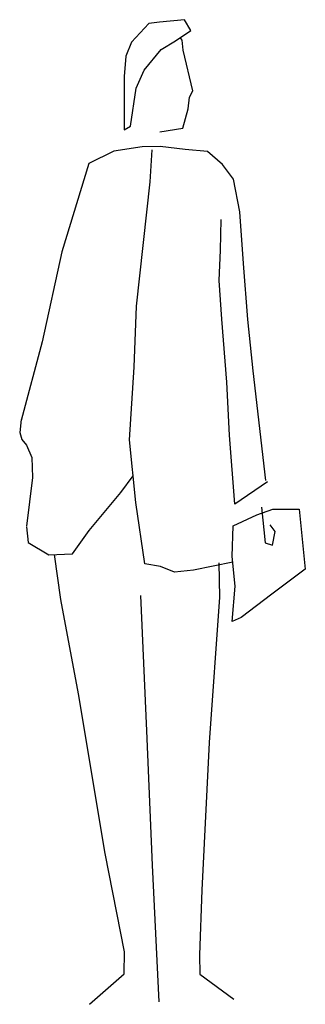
# Model space of a CAD drawing. Extents: x -0.26 to 0.27, y 0 to 1.83.
import ezdxf

# ---------------------------------------------------------------- set-up
doc = ezdxf.new("R2010")
doc.units = 0
doc.header["$MEASUREMENT"] = 0
doc.layers.add('HUMANOS', color=1, linetype='CONTINUOUS')

msp = doc.modelspace()

# ---------------------------------------------------------------- linework, layer by layer
at = {"layer": 'HUMANOS'}
for p, q in [((-0.0195, 1.8196), (-0.0515, 1.7845)), ((0.0006, 1.8217), (-0.0195, 1.8196)), ((0.0467, 1.8264), (0.0006, 1.8217)), ((0.0589, 1.8064), (0.0467, 1.8264)), ((0.0303, 1.7873), (0.0589, 1.8064)), ((-0.0515, 1.7845), (-0.062, 1.7588)), ((0.0036, 1.7711), (0.0303, 1.7873)), ((0.0425, 1.7885), (0.039, 1.7931)), ((0.0445, 1.7697), (0.0425, 1.7885)), ((-0.062, 1.7588), (-0.0654, 1.721)), ((-0.0281, 1.7326), (0.0036, 1.7711)), ((0.0624, 1.6938), (0.0445, 1.7697)), ((-0.0428, 1.6993), (-0.0281, 1.7326)), ((-0.0654, 1.721), (-0.0654, 1.6215)), ((-0.0538, 1.6282), (-0.0428, 1.6993)), ((0.0562, 1.6825), (0.0624, 1.6938)), ((0.0534, 1.6604), (0.0562, 1.6825)), ((0.044, 1.6248), (0.0534, 1.6604)), ((-0.0654, 1.6215), (-0.0538, 1.6282)), ((0.0011, 1.6176), (0.044, 1.6248)), ((-0.0847, 1.582), (-0.131, 1.5589)), ((-0.0317, 1.5902), (-0.0847, 1.582)), ((0.0016, 1.5908), (-0.0317, 1.5902)), ((-0.0171, 1.5246), (-0.013, 1.5843)), ((0.048, 1.5849), (0.0016, 1.5908)), ((0.0898, 1.5814), (0.048, 1.5849)), ((0.1177, 1.5574), (0.0898, 1.5814)), ((-0.131, 1.5589), (-0.1812, 1.3949)), ((0.1379, 1.5298), (0.1177, 1.5574)), ((-0.0422, 1.2939), (-0.0171, 1.5246)), ((-0.0171, 1.5246), (-0.0171, 1.5246)), ((0.1499, 1.4689), (0.1379, 1.5298)), ((0.1568, 1.3729), (0.1499, 1.4689)), ((0.1136, 1.3981), (0.1151, 1.4547)), ((-0.1812, 1.3949), (-0.2179, 1.2273)), ((0.1113, 1.3414), (0.1136, 1.3981)), ((0.1645, 1.2691), (0.1568, 1.3729)), ((0.1165, 1.2698), (0.1113, 1.3414)), ((-0.0467, 1.1804), (-0.0422, 1.2939)), ((0.1255, 1.1521), (0.1165, 1.2698)), ((0.1743, 1.1733), (0.1645, 1.2691)), ((-0.2179, 1.2273), (-0.2568, 1.0813)), ((-0.0554, 1.0453), (-0.0467, 1.1804)), ((0.1979, 0.9694), (0.1743, 1.1733)), ((0.1305, 1.0536), (0.1255, 1.1521)), ((-0.257, 1.0829), (-0.2596, 1.0586)), ((-0.2596, 1.0586), (-0.2553, 1.0456)), ((-0.2553, 1.0456), (-0.247, 1.0352)), ((-0.0435, 0.9285), (-0.0554, 1.0453)), ((0.1406, 0.9255), (0.1305, 1.0536)), ((-0.247, 1.0352), (-0.2367, 1.0122)), ((-0.2367, 1.0122), (-0.2358, 0.9749)), ((-0.2358, 0.9749), (-0.2469, 0.8848)), ((-0.0716, 0.9469), (-0.0486, 0.9779)), ((0.2011, 0.9669), (0.1406, 0.9255)), ((-0.1305, 0.8766), (-0.0716, 0.9469)), ((-0.0268, 0.8145), (-0.0435, 0.9285)), ((0.1812, 0.9056), (0.2113, 0.9165)), ((0.1899, 0.9199), (0.1967, 0.8535)), ((0.2113, 0.9165), (0.26, 0.9164)), ((0.26, 0.9164), (0.2714, 0.8046)), ((0.1375, 0.8849), (0.1812, 0.9056)), ((-0.2467, 0.8832), (-0.2438, 0.8544)), ((0.1353, 0.8282), (0.1375, 0.8849)), ((0.2156, 0.8744), (0.2063, 0.8869)), ((-0.1617, 0.8332), (-0.1305, 0.8766)), ((0.2102, 0.8492), (0.2156, 0.8744)), ((-0.2438, 0.8544), (-0.2051, 0.8315)), ((0.1967, 0.8535), (0.2102, 0.8492)), ((-0.2051, 0.8315), (-0.1617, 0.8332)), ((-0.1829, 0.7482), (-0.1951, 0.8319)), ((0.1409, 0.7728), (0.1353, 0.8282)), ((0.002, 0.8096), (-0.0268, 0.8145)), ((0.0285, 0.7989), (0.002, 0.8096)), ((0.1364, 0.8177), (0.0638, 0.8025)), ((0.1104, 0.8161), (0.1118, 0.7525)), ((0.0638, 0.8025), (0.0285, 0.7989)), ((0.2714, 0.8046), (0.2093, 0.758)), ((0.1352, 0.7074), (0.1409, 0.7728)), ((-0.0235, 0.5039), (-0.0346, 0.7555)), ((0.1118, 0.7525), (0.0928, 0.4822)), ((0.2093, 0.758), (0.1519, 0.7147)), ((-0.1504, 0.5726), (-0.1829, 0.7482)), ((0.1519, 0.7147), (0.1352, 0.7074)), ((-0.1006, 0.2762), (-0.1504, 0.5726)), ((-0.0126, 0.2544), (-0.0235, 0.5039)), ((0.0928, 0.4822), (0.0793, 0.2079)), ((-0.0645, 0.0931), (-0.1006, 0.2762)), ((0, 0), (-0.0126, 0.2544)), ((0.0793, 0.2079), (0.0749, 0.0872)), ((-0.0654, 0.0522), (-0.0645, 0.0931)), ((0.0749, 0.0872), (0.0756, 0.0515)), ((-0.13, -0.0045), (-0.0654, 0.0522)), ((0.0756, 0.0515), (0.1385, 0.0048))]:
    msp.add_line(p, q, dxfattribs=at)

doc.saveas('drawing.dxf')
